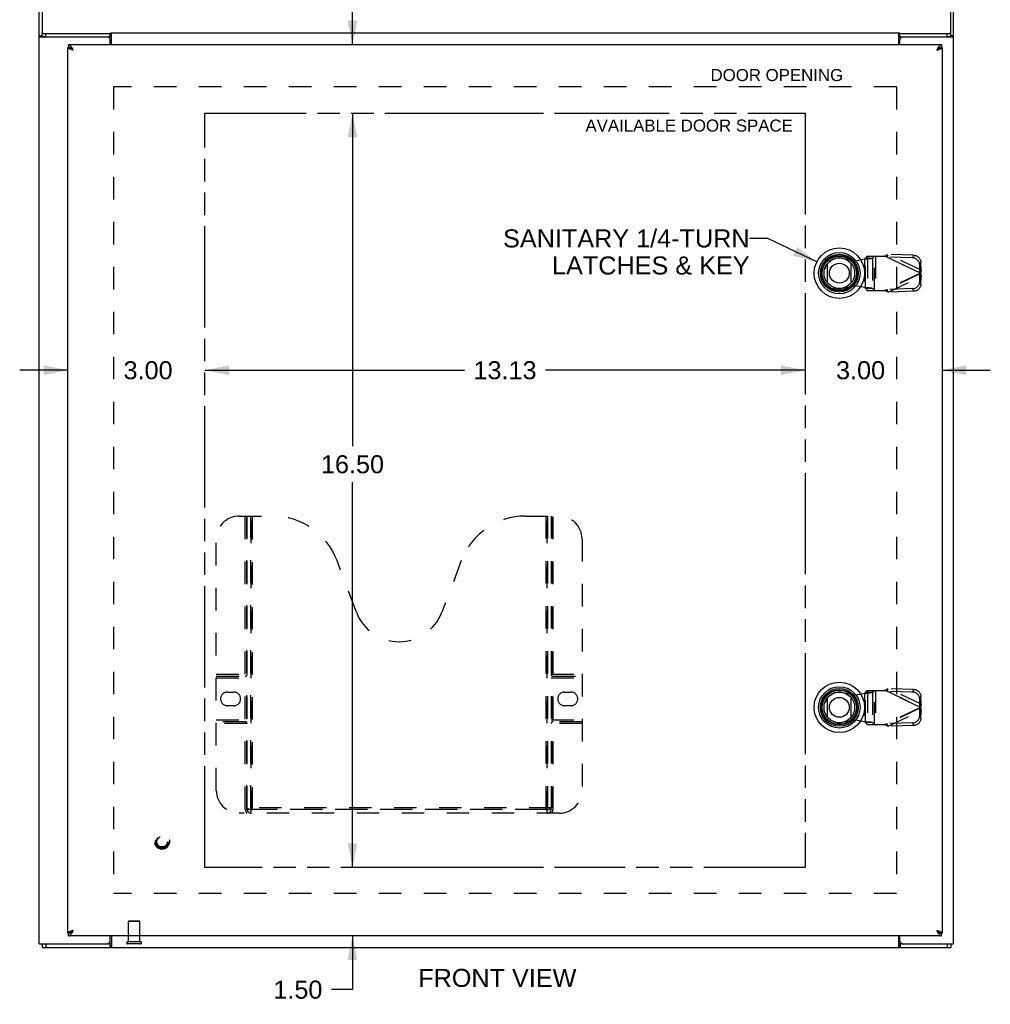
# Model space of a CAD drawing. Header units: inches. Extents: x 0 to 89.5, y 0 to 57.9.
# Tile 3 of 5: x 19.8 to 41.1, y 16.8 to 38.3. Entities that reach past the tile are written whole.
import ezdxf

# ---------------------------------------------------------------- set-up
doc = ezdxf.new("R2010")
doc.units = ezdxf.units.IN
doc.header["$LTSCALE"] = 4.921053
doc.header["$MEASUREMENT"] = 0
doc.linetypes.add('HIDDEN', pattern=[0.2, 0.1, -0.1])
doc.linetypes.add('PHANTOM', pattern=[0.8, 0.45, -0.05, 0.1, -0.05, 0.1, -0.05])
doc.layers.get('0').update_dxf_attribs({"linetype": 'CONTINUOUS'})
for name, color, linetype in [('02___PRT_ALL_AXES', 7, 'CONTINUOUS'), ('1-4_TURN_RH_OVER_16', 7, 'CONTINUOUS'), ('AVAILABLE_DOOR_SPACE', 7, 'CONTINUOUS'), ('DEFAULT_2', 8, 'HIDDEN'), ('DIMENSIONS', 7, 'CONTINUOUS')]:
    doc.layers.add(name, color=color, linetype=linetype)
doc.styles.get("Standard").update_dxf_attribs({"font": 'arial.ttf'})
doc.dimstyles.new('DIMSTYLE_1', dxfattribs={"dimtxt": 0.394737, "dimasz": 0.526316, "dimexe": 0.09, "dimexo": 0.07, "dimgap": 0.0375, "dimtad": 0, "dimtih": 1, "dimtoh": 1, "dimzin": 4, "dimdsep": 46, "dimtxsty": 'Standard', "dimblk": '_FILLED', "dimblk1": '_FILLED', "dimblk2": '_FILLED', "dimcen": 0.09, "dimazin": 1, "dimtfac": 1, "dimtofl": 0, "dimtmove": 0, "dimatfit": 3, "dimldrblk": '_FILLED', "dimfxl": 0, "dimtolj": 1, "dimtzin": 4, "dimarcsym": 0})
doc.dimstyles.get("Standard").update_dxf_attribs({"dimtxt": 0.447368, "dimasz": 0.526316, "dimexe": 0.09, "dimexo": 0.07, "dimgap": 0.09, "dimtad": 0, "dimtih": 1, "dimtoh": 1, "dimzin": 4, "dimdsep": 46, "dimtxsty": 'Standard', "dimblk": '_FILLED', "dimblk1": '_FILLED', "dimblk2": '_FILLED', "dimcen": 0.09, "dimazin": 1, "dimtp": 0.01, "dimtm": 0.01, "dimtfac": 1, "dimtofl": 0, "dimtmove": 0, "dimatfit": 3, "dimldrblk": '_FILLED', "dimfxl": 0, "dimtolj": 1, "dimtzin": 4, "dimarcsym": 0})

# ---------------------------------------------------------------- blocks, each defined once
blk = doc.blocks.new('_FILLED')
at = {"color": 0, "linetype": 'ByBlock'}
blk.add_solid([(0, 0), (-1, 0.2), (-1, -0.2)], dxfattribs=at)
blk = doc.blocks.new('*D16')
at = {"layer": 'DIMENSIONS', "color": 2, "linetype": 'Continuous'}
for p, q in [((27.108, 38.97), (26.706, 38.97)), ((27.108, 37.767), (27.108, 38.97)), ((27.108, 36.267), (27.108, 35.214))]:
    blk.add_line(p, q, dxfattribs=at)
at = {"layer": 'DIMENSIONS', "color": 2, "linetype": 'Continuous', "xscale": 0.5263157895, "yscale": 0.5263157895, "zscale": 0.5263157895}
for p, rotation in [((27.108, 37.767), 270), ((27.108, 36.267), 90)]:
    blk.add_blockref('_FILLED', p, dxfattribs=dict(at, rotation=rotation))
at = {"layer": 'DIMENSIONS', "color": 2, "linetype": 'Continuous', "insert": (26.509, 39.167), "char_height": 0.3947, "width": 1.07269, "attachment_point": 3, "line_spacing_factor": 0.9}
blk.add_mtext('1.50', dxfattribs=at)
blk = doc.blocks.new('*D17')
at = {"layer": 'DIMENSIONS', "color": 2, "linetype": 'Continuous'}
for p, q in [((27.108, 36.267), (27.108, 28.982)), ((27.108, 19.767), (27.108, 28.192))]:
    blk.add_line(p, q, dxfattribs=at)
at = {"layer": 'DIMENSIONS', "color": 2, "linetype": 'Continuous', "xscale": 0.5263157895, "yscale": 0.5263157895, "zscale": 0.5263157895}
for p, rotation in [((27.108, 36.267), 90), ((27.108, 19.767), 270)]:
    blk.add_blockref('_FILLED', p, dxfattribs=dict(at, rotation=rotation))
at = {"layer": 'DIMENSIONS', "color": 2, "linetype": 'Continuous', "insert": (27.108, 28.784), "char_height": 0.3947, "width": 1.37938, "attachment_point": 2, "line_spacing_factor": 0.9}
blk.add_mtext('16.50', dxfattribs=at)
blk = doc.blocks.new('*D18')
at = {"layer": 'DIMENSIONS', "color": 2, "linetype": 'Continuous'}
for p, q in [((27.108, 19.767), (27.108, 20.819)), ((27.108, 18.267), (27.108, 17.091)), ((27.108, 17.091), (26.648, 17.091))]:
    blk.add_line(p, q, dxfattribs=at)
at = {"layer": 'DIMENSIONS', "color": 2, "linetype": 'Continuous', "xscale": 0.5263157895, "yscale": 0.5263157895, "zscale": 0.5263157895}
for p, rotation in [((27.108, 19.767), 270), ((27.108, 18.267), 90)]:
    blk.add_blockref('_FILLED', p, dxfattribs=dict(at, rotation=rotation))
at = {"layer": 'DIMENSIONS', "color": 2, "linetype": 'Continuous', "insert": (26.45, 17.289), "char_height": 0.3947, "width": 1.07269, "attachment_point": 3, "line_spacing_factor": 0.9}
blk.add_mtext('1.50', dxfattribs=at)
blk = doc.blocks.new('*D19')
at = {"layer": 'DIMENSIONS', "color": 2, "linetype": 'Continuous'}
for p, q in [((23.882, 30.644), (29.557, 30.644)), ((37.007, 30.644), (31.331, 30.644))]:
    blk.add_line(p, q, dxfattribs=at)
at = {"layer": 'DIMENSIONS', "color": 2, "linetype": 'Continuous', "xscale": 0.5263157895, "yscale": 0.5263157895, "zscale": 0.5263157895, "rotation": 180}
blk.add_blockref('_FILLED', (23.882, 30.644), dxfattribs=at)
at = {"layer": 'DIMENSIONS', "color": 2, "linetype": 'Continuous', "xscale": 0.5263157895, "yscale": 0.5263157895, "zscale": 0.5263157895}
blk.add_blockref('_FILLED', (37.007, 30.644), dxfattribs=at)
at = {"layer": 'DIMENSIONS', "color": 2, "linetype": 'Continuous', "insert": (30.444, 30.841), "char_height": 0.3947, "width": 1.37938, "attachment_point": 2, "line_spacing_factor": 0.9}
blk.add_mtext('13.13', dxfattribs=at)
blk = doc.blocks.new('*D20')
at = {"layer": 'DIMENSIONS', "color": 2, "linetype": 'Continuous'}
for p, q in [((37.007, 30.644), (35.954, 30.644)), ((40.007, 30.644), (41.059, 30.644))]:
    blk.add_line(p, q, dxfattribs=at)
at = {"layer": 'DIMENSIONS', "color": 2, "linetype": 'Continuous', "xscale": 0.5263157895, "yscale": 0.5263157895, "zscale": 0.5263157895}
blk.add_blockref('_FILLED', (37.007, 30.644), dxfattribs=at)
at = {"layer": 'DIMENSIONS', "color": 2, "linetype": 'Continuous', "xscale": 0.5263157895, "yscale": 0.5263157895, "zscale": 0.5263157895, "rotation": 180}
blk.add_blockref('_FILLED', (40.007, 30.644), dxfattribs=at)
at = {"layer": 'DIMENSIONS', "color": 2, "linetype": 'Continuous', "insert": (38.222, 30.841), "char_height": 0.3947, "width": 1.07269, "attachment_point": 2, "line_spacing_factor": 0.9}
blk.add_mtext('3.00', dxfattribs=at)
blk = doc.blocks.new('*D21')
at = {"layer": 'DIMENSIONS', "color": 2, "linetype": 'Continuous'}
for p, q in [((20.882, 30.644), (19.829, 30.644)), ((23.882, 30.644), (24.934, 30.644))]:
    blk.add_line(p, q, dxfattribs=at)
at = {"layer": 'DIMENSIONS', "color": 2, "linetype": 'Continuous', "xscale": 0.5263157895, "yscale": 0.5263157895, "zscale": 0.5263157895}
blk.add_blockref('_FILLED', (20.882, 30.644), dxfattribs=at)
at = {"layer": 'DIMENSIONS', "color": 2, "linetype": 'Continuous', "xscale": 0.5263157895, "yscale": 0.5263157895, "zscale": 0.5263157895, "rotation": 180}
blk.add_blockref('_FILLED', (23.882, 30.644), dxfattribs=at)
at = {"layer": 'DIMENSIONS', "color": 2, "linetype": 'Continuous', "insert": (22.637, 30.841), "char_height": 0.3947, "width": 1.07269, "attachment_point": 2, "line_spacing_factor": 0.9}
blk.add_mtext('3.00', dxfattribs=at)

msp = doc.modelspace()

# ---------------------------------------------------------------- linework, layer by layer
at = {"color": 3, "linetype": 'Continuous'}
for p, q in [((20.257, 18.092), (20.257, 40.56)), ((20.32, 40.643), (20.32, 38.029)), ((40.194, 38.029), (40.194, 40.643)), ((40.257, 18.092), (40.257, 40.56)), ((20.284, 37.935), (21.747, 37.935)), ((20.4, 38.008), (21.806, 38.008)), ((21.806, 38.008), (21.818, 38.025)), ((21.818, 38.025), (39.07, 38.025)), ((21.834, 37.767), (21.834, 38.025)), ((39.055, 37.767), (39.055, 38.025)), ((39.082, 38.008), (39.07, 38.025)), ((39.082, 38.008), (40.114, 38.008)), ((39.142, 37.935), (40.229, 37.935)), ((20.882, 18.327), (20.882, 37.707)), ((20.895, 37.767), (39.994, 37.767)), ((21.807, 37.767), (21.807, 37.875)), ((39.082, 37.767), (39.082, 37.875)), ((40.007, 37.707), (40.007, 18.327)), ((39.887, 37.647), (39.901, 37.651)), ((21.002, 18.387), (20.987, 18.382)), ((39.994, 18.267), (20.895, 18.267)), ((21.807, 18.152), (21.807, 18.267)), ((21.834, 18.267), (21.834, 18.017)), ((39.055, 18.017), (39.055, 18.267)), ((39.082, 18.152), (39.082, 18.267)), ((20.257, 18.092), (21.747, 18.092)), ((20.32, 18.017), (40.194, 18.017)), ((39.063, 18.045), (39.066, 18.038)), ((39.142, 18.092), (40.257, 18.092))]:
    msp.add_line(p, q, dxfattribs=at)
at = {"color": 7, "linetype": 'Continuous'}
for p, q in [((20.257, 37.958), (20.32, 37.958)), ((20.32, 37.957), (20.32, 38.029)), ((20.4, 37.936), (20.4, 38.008)), ((20.4, 37.936), (21.806, 37.936)), ((20.402, 37.935), (20.402, 37.936)), ((21.806, 37.936), (21.806, 38.008)), ((39.082, 37.936), (39.082, 38.008)), ((39.082, 37.936), (40.114, 37.936)), ((40.112, 37.935), (40.112, 37.936)), ((40.114, 37.936), (40.114, 38.008)), ((40.194, 37.957), (40.194, 38.029)), ((40.257, 37.958), (40.194, 37.958)), ((20.882, 37.707), (20.895, 37.707)), ((20.895, 37.767), (20.895, 37.707)), ((39.994, 37.767), (39.994, 37.707)), ((40.007, 37.707), (39.994, 37.707)), ((20.948, 37.689), (20.944, 37.692)), ((39.948, 37.694), (39.944, 37.692)), ((37.501, 32.551), (37.501, 32.982)), ((38.012, 32.982), (38.012, 32.551)), ((37.501, 23.051), (37.501, 23.482)), ((38.012, 23.482), (38.012, 23.051)), ((20.882, 18.327), (20.895, 18.327)), ((20.895, 18.267), (20.895, 18.327)), ((20.94, 18.339), (20.944, 18.342)), ((39.94, 18.344), (39.944, 18.342)), ((40.007, 18.327), (39.994, 18.327)), ((39.994, 18.267), (39.994, 18.327)), ((20.32, 18.092), (20.32, 18.017)), ((20.4, 18.092), (20.4, 18.017)), ((21.803, 18.092), (21.747, 18.092)), ((21.803, 18.092), (21.803, 18.017)), ((39.142, 18.092), (39.085, 18.092)), ((39.085, 18.092), (39.085, 18.017)), ((40.114, 18.092), (40.114, 18.017)), ((40.194, 18.092), (40.194, 18.017))]:
    msp.add_line(p, q, dxfattribs=at)
at = {"color": 3, "linetype": 'Continuous'}
for points in [[(20.257, 37.958), (20.257, 37.955), (20.258, 37.953), (20.259, 37.95), (20.261, 37.948), (20.264, 37.946), (20.267, 37.943), (20.27, 37.941), (20.274, 37.939), (20.279, 37.937), (20.284, 37.935)], [(20.32, 38.029), (20.32, 38.028), (20.32, 38.026), (20.321, 38.025), (20.322, 38.024), (20.324, 38.022), (20.326, 38.021), (20.328, 38.02), (20.33, 38.019), (20.333, 38.018), (20.336, 38.016), (20.339, 38.015), (20.343, 38.014), (20.347, 38.014), (20.351, 38.013), (20.355, 38.012), (20.36, 38.011), (20.364, 38.01), (20.369, 38.01), (20.374, 38.009), (20.379, 38.009), (20.384, 38.009), (20.389, 38.009), (20.394, 38.008), (20.4, 38.008)], [(21.825, 37.988), (21.822, 37.992), (21.821, 37.994), (21.82, 37.996), (21.819, 37.998), (21.818, 38), (21.816, 38.001), (21.815, 38.003), (21.813, 38.004), (21.812, 38.006), (21.811, 38.007), (21.81, 38.007), (21.808, 38.008), (21.807, 38.008), (21.806, 38.008)], [(21.834, 37.976), (21.832, 37.977), (21.831, 37.978), (21.83, 37.98), (21.829, 37.982), (21.827, 37.984), (21.826, 37.986), (21.825, 37.988)], [(39.055, 37.976), (39.056, 37.977), (39.057, 37.978), (39.058, 37.98), (39.059, 37.982), (39.061, 37.984), (39.062, 37.986), (39.063, 37.988), (39.066, 37.992)], [(39.066, 37.992), (39.067, 37.994), (39.068, 37.996), (39.069, 37.998), (39.071, 38), (39.072, 38.001), (39.073, 38.003), (39.075, 38.004), (39.076, 38.006), (39.077, 38.007), (39.079, 38.007), (39.08, 38.008), (39.081, 38.008), (39.082, 38.008)], [(40.114, 38.008), (40.119, 38.008), (40.124, 38.009), (40.129, 38.009), (40.134, 38.009), (40.139, 38.009), (40.144, 38.01), (40.149, 38.01), (40.154, 38.011), (40.158, 38.012), (40.162, 38.013), (40.166, 38.014), (40.17, 38.014), (40.174, 38.015), (40.177, 38.016), (40.18, 38.018), (40.183, 38.019), (40.185, 38.02), (40.187, 38.021), (40.189, 38.022), (40.191, 38.024), (40.192, 38.025), (40.193, 38.026), (40.193, 38.028), (40.194, 38.029)], [(40.229, 37.935), (40.234, 37.937), (40.239, 37.939), (40.243, 37.941), (40.246, 37.943), (40.249, 37.946), (40.252, 37.948), (40.254, 37.95), (40.255, 37.953), (40.256, 37.955), (40.257, 37.958)], [(20.946, 37.665), (20.939, 37.667), (20.933, 37.67), (20.928, 37.672), (20.922, 37.674), (20.917, 37.677), (20.912, 37.679), (20.907, 37.681), (20.903, 37.684), (20.899, 37.686), (20.895, 37.688), (20.892, 37.69), (20.889, 37.693), (20.887, 37.695), (20.885, 37.697), (20.883, 37.7), (20.882, 37.702), (20.882, 37.704), (20.882, 37.707)], [(20.969, 37.702), (20.964, 37.709), (20.96, 37.715), (20.956, 37.721), (20.952, 37.726), (20.948, 37.731), (20.944, 37.736), (20.94, 37.741), (20.936, 37.745), (20.932, 37.749), (20.927, 37.753), (20.923, 37.756), (20.919, 37.759), (20.915, 37.761), (20.911, 37.763), (20.907, 37.765), (20.903, 37.766), (20.899, 37.766), (20.895, 37.767)], [(21.002, 37.647), (20.997, 37.654), (20.993, 37.661), (20.989, 37.668), (20.985, 37.675), (20.981, 37.682), (20.977, 37.689), (20.973, 37.696), (20.969, 37.702)], [(39.924, 37.709), (39.919, 37.702), (39.915, 37.696), (39.911, 37.689), (39.907, 37.682), (39.903, 37.675), (39.899, 37.668), (39.895, 37.661), (39.891, 37.654), (39.887, 37.647)], [(39.994, 37.767), (39.989, 37.766), (39.985, 37.766), (39.981, 37.765), (39.977, 37.763), (39.973, 37.761), (39.969, 37.759), (39.965, 37.756), (39.961, 37.753), (39.956, 37.749), (39.952, 37.745), (39.948, 37.741), (39.944, 37.736), (39.94, 37.732), (39.936, 37.726), (39.932, 37.721), (39.928, 37.715), (39.924, 37.709)], [(39.942, 37.665), (39.949, 37.667), (39.955, 37.67), (39.961, 37.672), (39.966, 37.674), (39.971, 37.677), (39.976, 37.679), (39.981, 37.681), (39.985, 37.684), (39.989, 37.686), (39.993, 37.688), (39.996, 37.69), (39.999, 37.693), (40.001, 37.695), (40.003, 37.697), (40.005, 37.7), (40.006, 37.702), (40.006, 37.704), (40.007, 37.707)], [(21.002, 37.647), (20.987, 37.651), (20.98, 37.654), (20.973, 37.656), (20.966, 37.658), (20.959, 37.66), (20.952, 37.663), (20.946, 37.665)], [(39.901, 37.651), (39.908, 37.654), (39.915, 37.656), (39.922, 37.658), (39.929, 37.66), (39.936, 37.663), (39.942, 37.665)], [(20.946, 18.368), (20.939, 18.366), (20.933, 18.364), (20.928, 18.361), (20.922, 18.359), (20.917, 18.357), (20.912, 18.354), (20.907, 18.352), (20.903, 18.35), (20.899, 18.347), (20.895, 18.345), (20.892, 18.343), (20.889, 18.34), (20.887, 18.338), (20.885, 18.336), (20.883, 18.334), (20.882, 18.331), (20.882, 18.329), (20.882, 18.327)], [(20.895, 18.267), (20.899, 18.267), (20.903, 18.268), (20.907, 18.269), (20.911, 18.27), (20.915, 18.272), (20.919, 18.274), (20.923, 18.277), (20.927, 18.28), (20.932, 18.284), (20.936, 18.288), (20.94, 18.292), (20.944, 18.297), (20.948, 18.302), (20.952, 18.307), (20.956, 18.313), (20.96, 18.318), (20.964, 18.325)], [(20.987, 18.382), (20.98, 18.38), (20.973, 18.377), (20.966, 18.375), (20.959, 18.373), (20.952, 18.37), (20.946, 18.368)], [(20.964, 18.325), (20.969, 18.331), (20.973, 18.337), (20.977, 18.344), (20.981, 18.351), (20.985, 18.358), (20.989, 18.365), (20.993, 18.372), (20.997, 18.379), (21.002, 18.387)], [(39.887, 18.387), (39.901, 18.382), (39.908, 18.38), (39.915, 18.377), (39.922, 18.375), (39.929, 18.373), (39.936, 18.37), (39.942, 18.368)], [(39.887, 18.387), (39.891, 18.379), (39.895, 18.372), (39.899, 18.365), (39.903, 18.358), (39.907, 18.351), (39.911, 18.344), (39.915, 18.337), (39.919, 18.331)], [(39.919, 18.331), (39.924, 18.325), (39.928, 18.318), (39.932, 18.313), (39.936, 18.307), (39.94, 18.302), (39.944, 18.297), (39.948, 18.292), (39.952, 18.288), (39.956, 18.284), (39.961, 18.28), (39.965, 18.277), (39.969, 18.274), (39.973, 18.272), (39.977, 18.27), (39.981, 18.269), (39.985, 18.268), (39.989, 18.267), (39.994, 18.267)], [(39.942, 18.368), (39.949, 18.366), (39.955, 18.364), (39.961, 18.361), (39.966, 18.359), (39.971, 18.357), (39.976, 18.354), (39.981, 18.352), (39.985, 18.35), (39.989, 18.347), (39.993, 18.345), (39.996, 18.343), (39.999, 18.34), (40.001, 18.338), (40.003, 18.336), (40.005, 18.334), (40.006, 18.331), (40.006, 18.329), (40.007, 18.327)], [(21.822, 18.038), (21.821, 18.035), (21.82, 18.033), (21.819, 18.031), (21.818, 18.029), (21.817, 18.027), (21.816, 18.025), (21.815, 18.024), (21.814, 18.022), (21.812, 18.021), (21.811, 18.02), (21.81, 18.019), (21.809, 18.018), (21.808, 18.018), (21.807, 18.017), (21.806, 18.017), (21.805, 18.017), (21.803, 18.017)], [(21.834, 18.06), (21.832, 18.059), (21.831, 18.057), (21.83, 18.056), (21.829, 18.054), (21.828, 18.052), (21.827, 18.05), (21.826, 18.047), (21.825, 18.045), (21.822, 18.038)], [(39.055, 18.06), (39.056, 18.059), (39.057, 18.057), (39.058, 18.056), (39.059, 18.054), (39.06, 18.052), (39.061, 18.05), (39.062, 18.047), (39.063, 18.045)], [(39.066, 18.038), (39.067, 18.035), (39.068, 18.033), (39.069, 18.031), (39.07, 18.029), (39.071, 18.027), (39.072, 18.025), (39.073, 18.024), (39.074, 18.022), (39.076, 18.021), (39.077, 18.02), (39.078, 18.019), (39.079, 18.018), (39.08, 18.018), (39.081, 18.017), (39.082, 18.017), (39.083, 18.017), (39.085, 18.017)]]:
    msp.add_lwpolyline(points, dxfattribs=at)
at = {"color": 7, "linetype": 'Continuous'}
for points in [[(20.333, 37.945), (20.33, 37.946), (20.328, 37.947), (20.326, 37.949), (20.324, 37.95), (20.322, 37.951), (20.321, 37.953), (20.32, 37.954), (20.32, 37.955), (20.32, 37.957)], [(20.339, 37.943), (20.336, 37.944), (20.333, 37.945)], [(20.336, 37.944), (20.336, 37.943), (20.338, 37.941), (20.34, 37.939), (20.342, 37.937), (20.345, 37.935)], [(20.347, 37.941), (20.343, 37.942), (20.339, 37.943)], [(20.4, 37.936), (20.394, 37.936), (20.389, 37.936), (20.384, 37.936), (20.379, 37.937), (20.374, 37.937), (20.369, 37.937), (20.364, 37.938), (20.36, 37.939), (20.355, 37.939), (20.351, 37.94), (20.347, 37.941)], [(21.834, 37.929), (21.833, 37.929), (21.832, 37.929), (21.831, 37.928), (21.829, 37.928), (21.828, 37.928), (21.827, 37.928), (21.826, 37.929), (21.824, 37.929), (21.823, 37.93), (21.822, 37.93), (21.821, 37.931), (21.82, 37.931), (21.819, 37.932), (21.817, 37.933), (21.816, 37.934), (21.815, 37.934), (21.814, 37.935), (21.813, 37.935), (21.812, 37.936), (21.811, 37.936), (21.809, 37.936), (21.808, 37.936), (21.807, 37.936), (21.806, 37.936)], [(39.055, 37.929), (39.055, 37.929), (39.056, 37.929), (39.057, 37.928), (39.059, 37.928), (39.06, 37.928), (39.061, 37.928), (39.062, 37.929), (39.064, 37.929), (39.065, 37.93), (39.066, 37.93), (39.067, 37.931), (39.068, 37.931), (39.069, 37.932), (39.071, 37.933), (39.072, 37.934), (39.073, 37.934), (39.074, 37.935), (39.075, 37.935), (39.076, 37.936), (39.077, 37.936), (39.079, 37.936), (39.08, 37.936), (39.081, 37.936), (39.082, 37.936)], [(40.166, 37.941), (40.162, 37.94), (40.158, 37.939), (40.154, 37.939), (40.149, 37.938), (40.144, 37.937), (40.139, 37.937), (40.134, 37.937), (40.129, 37.936), (40.124, 37.936), (40.119, 37.936), (40.114, 37.936)], [(40.177, 37.944), (40.174, 37.943), (40.17, 37.942), (40.166, 37.941)], [(40.168, 37.935), (40.171, 37.937), (40.173, 37.939), (40.175, 37.941), (40.177, 37.943), (40.177, 37.944)], [(40.183, 37.946), (40.18, 37.945), (40.177, 37.944)], [(40.194, 37.957), (40.193, 37.955), (40.193, 37.954), (40.192, 37.953), (40.191, 37.951), (40.189, 37.95), (40.187, 37.949), (40.185, 37.947), (40.183, 37.946)], [(20.944, 37.692), (20.94, 37.694), (20.936, 37.696), (20.932, 37.698), (20.927, 37.7), (20.923, 37.701), (20.919, 37.703), (20.915, 37.704), (20.911, 37.705), (20.907, 37.706), (20.903, 37.706), (20.899, 37.707), (20.895, 37.707)], [(39.994, 37.707), (39.989, 37.707), (39.985, 37.706), (39.981, 37.706), (39.977, 37.705), (39.973, 37.704), (39.969, 37.703), (39.965, 37.701), (39.961, 37.7), (39.956, 37.698), (39.952, 37.696), (39.948, 37.694)], [(21.002, 37.647), (20.997, 37.65), (20.993, 37.654), (20.989, 37.657), (20.985, 37.661), (20.981, 37.664), (20.977, 37.668), (20.973, 37.671), (20.969, 37.675), (20.964, 37.678), (20.96, 37.681), (20.956, 37.684), (20.952, 37.686), (20.948, 37.689)], [(21.002, 37.647), (20.997, 37.649), (20.993, 37.652), (20.989, 37.655), (20.985, 37.658), (20.981, 37.66), (20.977, 37.663), (20.973, 37.666), (20.969, 37.668), (20.966, 37.671), (20.962, 37.674), (20.959, 37.677), (20.956, 37.679), (20.953, 37.682), (20.951, 37.685), (20.949, 37.688), (20.948, 37.689)], [(39.944, 37.692), (39.94, 37.689), (39.936, 37.686), (39.932, 37.684), (39.928, 37.681), (39.924, 37.678), (39.919, 37.675), (39.915, 37.671), (39.911, 37.668), (39.907, 37.664), (39.903, 37.661), (39.899, 37.657), (39.895, 37.654), (39.891, 37.65), (39.887, 37.647)], [(39.887, 37.647), (39.891, 37.649), (39.895, 37.652), (39.899, 37.655), (39.903, 37.658), (39.907, 37.66), (39.911, 37.663), (39.915, 37.666), (39.919, 37.668), (39.922, 37.671), (39.926, 37.674), (39.929, 37.677), (39.932, 37.679), (39.935, 37.682), (39.937, 37.685), (39.939, 37.688), (39.94, 37.689)], [(20.895, 18.327), (20.899, 18.327), (20.903, 18.327), (20.907, 18.328), (20.911, 18.328), (20.915, 18.329), (20.919, 18.331), (20.923, 18.332), (20.927, 18.334), (20.932, 18.335), (20.936, 18.337), (20.94, 18.339)], [(20.944, 18.342), (20.948, 18.344), (20.952, 18.347), (20.956, 18.35), (20.96, 18.353), (20.964, 18.356), (20.969, 18.359), (20.973, 18.362), (20.977, 18.365), (20.981, 18.369), (20.985, 18.372), (20.989, 18.376), (20.993, 18.379), (20.997, 18.383), (21.002, 18.387)], [(21.002, 18.387), (20.997, 18.384), (20.993, 18.381), (20.989, 18.378), (20.985, 18.376), (20.981, 18.373), (20.977, 18.37), (20.973, 18.368), (20.969, 18.365), (20.966, 18.362), (20.962, 18.359), (20.959, 18.357), (20.956, 18.354), (20.953, 18.351), (20.951, 18.348), (20.949, 18.346), (20.948, 18.344)], [(39.887, 18.387), (39.891, 18.384), (39.895, 18.381), (39.899, 18.378), (39.903, 18.376), (39.907, 18.373), (39.911, 18.37), (39.915, 18.368), (39.919, 18.365), (39.922, 18.362), (39.926, 18.359), (39.929, 18.357), (39.932, 18.354), (39.935, 18.351), (39.937, 18.348), (39.939, 18.346), (39.94, 18.344)], [(39.887, 18.387), (39.891, 18.383), (39.895, 18.379), (39.899, 18.376), (39.903, 18.372), (39.907, 18.369), (39.911, 18.365), (39.915, 18.362), (39.919, 18.359), (39.924, 18.356), (39.928, 18.353), (39.932, 18.35), (39.936, 18.347), (39.94, 18.344)], [(39.944, 18.342), (39.948, 18.339), (39.952, 18.337), (39.956, 18.335), (39.961, 18.334), (39.965, 18.332), (39.969, 18.331), (39.973, 18.329), (39.977, 18.328), (39.981, 18.328), (39.985, 18.327), (39.989, 18.327), (39.994, 18.327)], [(21.816, 18.102), (21.814, 18.1), (21.813, 18.098), (21.812, 18.097), (21.811, 18.096), (21.81, 18.095), (21.809, 18.094), (21.808, 18.093), (21.807, 18.093), (21.806, 18.092), (21.805, 18.092), (21.804, 18.092), (21.803, 18.092)], [(21.834, 18.112), (21.832, 18.113), (21.831, 18.113), (21.83, 18.113), (21.829, 18.113), (21.828, 18.112), (21.827, 18.112), (21.826, 18.112), (21.825, 18.111), (21.824, 18.111), (21.823, 18.11), (21.822, 18.109), (21.821, 18.108), (21.82, 18.107), (21.819, 18.106), (21.818, 18.105), (21.817, 18.103), (21.816, 18.102)], [(39.055, 18.112), (39.056, 18.113), (39.057, 18.113), (39.058, 18.113), (39.059, 18.113), (39.06, 18.112), (39.061, 18.112), (39.062, 18.112), (39.063, 18.111), (39.064, 18.111), (39.065, 18.11), (39.066, 18.109), (39.067, 18.108), (39.068, 18.107), (39.069, 18.106), (39.07, 18.105), (39.071, 18.103), (39.072, 18.102), (39.074, 18.1)], [(39.074, 18.1), (39.075, 18.098), (39.076, 18.097), (39.077, 18.096), (39.078, 18.095), (39.079, 18.094), (39.08, 18.093), (39.081, 18.093), (39.082, 18.092), (39.083, 18.092), (39.084, 18.092), (39.085, 18.092)]]:
    msp.add_lwpolyline(points, dxfattribs=at)
for centre, radius in [((37.757, 32.767), 0.551), ((37.757, 32.767), 0.453), ((37.757, 32.767), 0.413), ((37.757, 32.767), 0.384), ((37.757, 32.767), 0.374), ((37.757, 32.767), 0.335), ((37.757, 32.767), 0.217), ((37.757, 23.267), 0.551), ((37.757, 23.267), 0.453), ((37.757, 23.267), 0.413), ((37.757, 23.267), 0.384), ((37.757, 23.267), 0.374), ((37.757, 23.267), 0.335), ((37.757, 23.267), 0.217)]:
    msp.add_circle(centre, radius, dxfattribs=at)
at = {"color": 3, "linetype": 'Continuous'}
for centre, start, end in [((21.747, 37.875), 0, 90), ((39.142, 37.875), 90, 180), ((21.747, 18.152), 270, 360), ((39.142, 18.152), 180, 270)]:
    msp.add_arc(centre, 0.06, start, end, dxfattribs=at)
at = {"layer": '02___PRT_ALL_AXES', "color": 8, "linetype": 'HIDDEN'}
for p, q in [((22.208, 18.135), (22.208, 18.582)), ((22.456, 18.135), (22.456, 18.582)), ((22.456, 18.135), (22.208, 18.135))]:
    msp.add_line(p, q, dxfattribs=at)
msp.add_circle((22.942, 20.327), 0.124, dxfattribs=at)
at = {"layer": 'AVAILABLE_DOOR_SPACE', "color": 40, "linetype": 'PHANTOM'}
for p, q in [((23.882, 19.767), (23.882, 36.267)), ((23.882, 36.267), (29.069, 36.267)), ((29.069, 36.267), (29.069, 36.266)), ((29.069, 36.266), (31.819, 36.266)), ((31.819, 36.266), (31.819, 36.267)), ((31.819, 36.267), (37.007, 36.267)), ((37.007, 36.267), (37.007, 19.767)), ((29.069, 19.767), (23.882, 19.767)), ((29.069, 19.768), (31.819, 19.768)), ((29.069, 19.767), (29.069, 19.768)), ((31.819, 19.767), (31.819, 19.768)), ((37.007, 19.767), (31.819, 19.767))]:
    msp.add_line(p, q, dxfattribs=at)
at = {"layer": 'DEFAULT_2', "color": 8, "linetype": 'HIDDEN'}
for p, q in [((21.882, 36.842), (21.882, 19.192)), ((39.005, 36.842), (21.884, 36.842)), ((39.007, 36.842), (39.007, 19.192)), ((38.801, 33.12), (38.828, 33.177)), ((39.382, 33.159), (38.828, 33.177)), ((39.548, 32.834), (38.828, 33.177)), ((37.818, 33.094), (38.113, 33.04)), ((38.113, 33.04), (38.31, 33.078)), ((38.31, 33.078), (38.31, 32.451)), ((38.368, 33.139), (38.329, 33.097)), ((38.329, 33.097), (38.484, 33.097)), ((38.329, 32.433), (38.329, 33.097)), ((38.368, 33.139), (38.743, 33.139)), ((38.372, 33.139), (38.372, 32.391)), ((38.484, 33.097), (38.523, 33.139)), ((38.484, 33.097), (38.484, 32.433)), ((38.527, 32.391), (38.527, 33.139)), ((38.546, 33.139), (38.546, 32.391)), ((39.53, 32.765), (38.743, 33.139)), ((39.355, 33.102), (38.801, 33.12)), ((38.801, 33.12), (39.521, 32.778)), ((39.382, 33.159), (39.355, 33.102)), ((39.515, 32.95), (39.542, 33.007)), ((39.548, 32.834), (39.542, 33.007)), ((39.53, 32.765), (38.743, 32.391)), ((39.521, 32.752), (38.801, 32.409)), ((39.521, 32.778), (39.515, 32.95)), ((39.515, 32.579), (39.521, 32.752)), ((39.548, 32.834), (39.521, 32.778)), ((39.521, 32.752), (39.548, 32.695)), ((39.53, 32.765), (39.527, 32.769)), ((38.828, 32.353), (39.548, 32.695)), ((39.542, 32.523), (39.515, 32.579)), ((39.542, 32.523), (39.548, 32.695)), ((38.113, 32.489), (37.818, 32.435)), ((38.31, 32.451), (38.113, 32.489)), ((38.484, 32.433), (38.329, 32.433)), ((38.329, 32.433), (38.368, 32.391)), ((38.368, 32.391), (38.743, 32.391)), ((38.523, 32.391), (38.484, 32.433)), ((38.743, 32.391), (38.762, 32.397)), ((39.355, 32.428), (38.801, 32.409)), ((38.828, 32.353), (38.801, 32.409)), ((39.382, 32.371), (38.828, 32.353)), ((39.355, 32.428), (39.382, 32.371)), ((24.629, 27.452), (25.365, 27.452)), ((24.764, 21.042), (24.764, 27.452)), ((24.794, 21.072), (24.794, 27.452)), ((24.804, 21.042), (24.804, 27.452)), ((24.884, 21.072), (24.884, 27.452)), ((24.894, 20.952), (24.894, 27.452)), ((24.924, 21.032), (24.924, 27.452)), ((30.893, 27.452), (31.629, 27.452)), ((31.334, 27.452), (31.334, 21.032)), ((31.364, 20.952), (31.364, 27.452)), ((31.374, 27.452), (31.374, 21.072)), ((31.454, 27.452), (31.454, 21.042)), ((31.464, 27.452), (31.464, 21.072)), ((31.494, 21.042), (31.494, 27.452)), ((24.129, 21.452), (24.129, 26.952)), ((32.129, 26.952), (32.129, 21.452)), ((27.193, 25.351), (26.77, 26.478)), ((29.488, 26.478), (29.065, 25.351)), ((24.129, 23.992), (24.804, 23.992)), ((24.129, 23.952), (24.764, 23.952)), ((31.454, 23.992), (32.129, 23.992)), ((31.494, 23.952), (32.129, 23.952)), ((24.129, 23.912), (24.804, 23.912)), ((31.454, 23.912), (32.129, 23.912)), ((24.373, 23.602), (24.51, 23.602)), ((31.748, 23.602), (31.885, 23.602)), ((37.818, 23.594), (38.113, 23.54)), ((38.113, 23.54), (38.31, 23.578)), ((38.31, 23.578), (38.31, 22.951)), ((38.368, 23.639), (38.329, 23.597)), ((38.329, 23.597), (38.484, 23.597)), ((38.329, 22.933), (38.329, 23.597)), ((38.368, 23.639), (38.743, 23.639)), ((38.372, 23.639), (38.372, 22.891)), ((38.484, 23.597), (38.523, 23.639)), ((38.484, 23.597), (38.484, 22.933)), ((38.527, 22.891), (38.527, 23.639)), ((38.546, 23.639), (38.546, 22.891)), ((39.53, 23.265), (38.743, 23.639)), ((38.801, 23.62), (38.828, 23.677)), ((39.355, 23.602), (38.801, 23.62)), ((38.801, 23.62), (39.521, 23.278)), ((39.382, 23.659), (38.828, 23.677)), ((39.548, 23.334), (38.828, 23.677)), ((39.382, 23.659), (39.355, 23.602)), ((39.515, 23.45), (39.542, 23.507)), ((39.548, 23.334), (39.542, 23.507)), ((24.51, 23.302), (24.373, 23.302)), ((31.885, 23.302), (31.748, 23.302)), ((39.521, 23.278), (39.515, 23.45)), ((39.548, 23.334), (39.521, 23.278)), ((39.53, 23.265), (39.527, 23.269)), ((39.53, 23.265), (38.743, 22.891)), ((39.521, 23.252), (38.801, 22.909)), ((38.828, 22.853), (39.548, 23.195)), ((39.515, 23.079), (39.521, 23.252)), ((39.542, 23.023), (39.515, 23.079)), ((39.521, 23.252), (39.548, 23.195)), ((39.542, 23.023), (39.548, 23.195)), ((24.129, 22.992), (24.804, 22.992)), ((24.764, 22.952), (24.129, 22.952)), ((24.804, 22.912), (24.129, 22.912)), ((31.454, 22.992), (32.129, 22.992)), ((32.129, 22.912), (31.454, 22.912)), ((32.129, 22.952), (31.494, 22.952)), ((38.113, 22.989), (37.818, 22.935)), ((38.31, 22.951), (38.113, 22.989)), ((38.484, 22.933), (38.329, 22.933)), ((38.329, 22.933), (38.368, 22.891)), ((38.368, 22.891), (38.743, 22.891)), ((38.523, 22.891), (38.484, 22.933)), ((38.743, 22.891), (38.762, 22.897)), ((39.355, 22.928), (38.801, 22.909)), ((38.828, 22.853), (38.801, 22.909)), ((39.382, 22.871), (38.828, 22.853)), ((39.355, 22.928), (39.382, 22.871)), ((31.629, 20.952), (24.629, 20.952)), ((24.764, 21.042), (31.494, 21.042)), ((31.464, 21.072), (24.794, 21.072)), ((31.37, 21.032), (24.888, 21.032)), ((39.005, 19.192), (21.884, 19.192)), ((22.456, 18.582), (22.208, 18.582)), ((22.446, 18.592), (22.218, 18.592)), ((22.474, 18.135), (22.19, 18.135)), ((22.474, 18.092), (22.19, 18.092))]:
    msp.add_line(p, q, dxfattribs=at)
for points in [[(38.743, 33.139), (38.757, 33.145), (38.771, 33.152), (38.785, 33.158), (38.8, 33.165), (38.814, 33.171), (38.828, 33.177)], [(38.31, 33.078), (38.327, 33.079), (38.345, 33.081), (38.362, 33.082), (38.378, 33.083), (38.394, 33.085), (38.409, 33.086), (38.423, 33.087), (38.436, 33.089), (38.448, 33.09), (38.458, 33.091), (38.467, 33.093), (38.474, 33.094), (38.48, 33.095), (38.484, 33.097)], [(38.329, 33.097), (38.328, 33.094), (38.327, 33.092), (38.325, 33.09), (38.322, 33.087), (38.319, 33.085), (38.316, 33.083), (38.313, 33.08), (38.31, 33.078)], [(38.801, 33.12), (38.791, 33.123), (38.781, 33.126), (38.772, 33.129), (38.762, 33.132), (38.743, 33.139)], [(39.515, 32.95), (39.514, 32.964), (39.511, 32.979), (39.507, 32.993), (39.502, 33.007), (39.495, 33.02), (39.486, 33.032), (39.477, 33.044), (39.466, 33.055), (39.455, 33.065), (39.442, 33.074), (39.429, 33.082), (39.415, 33.089), (39.4, 33.094), (39.386, 33.098), (39.37, 33.101), (39.355, 33.102)], [(39.382, 33.159), (39.397, 33.157), (39.412, 33.155), (39.427, 33.151), (39.442, 33.145), (39.456, 33.139), (39.469, 33.131), (39.482, 33.122), (39.493, 33.112), (39.504, 33.101), (39.513, 33.089), (39.521, 33.077), (39.528, 33.063), (39.534, 33.05), (39.538, 33.035), (39.541, 33.021), (39.542, 33.007)], [(39.527, 32.769), (39.526, 32.771), (39.524, 32.773), (39.523, 32.775), (39.521, 32.778)], [(39.521, 32.752), (39.523, 32.754), (39.524, 32.756), (39.526, 32.758), (39.527, 32.76), (39.53, 32.765)], [(39.548, 32.834), (39.545, 32.823), (39.542, 32.812), (39.539, 32.8), (39.536, 32.788), (39.533, 32.777), (39.53, 32.765)], [(39.53, 32.765), (39.533, 32.753), (39.536, 32.741), (39.539, 32.729), (39.542, 32.718), (39.545, 32.706), (39.548, 32.695)], [(39.355, 32.428), (39.37, 32.429), (39.386, 32.431), (39.4, 32.435), (39.415, 32.441), (39.429, 32.447), (39.442, 32.455), (39.455, 32.464), (39.466, 32.474), (39.477, 32.485), (39.486, 32.497), (39.495, 32.51), (39.502, 32.523), (39.507, 32.537), (39.511, 32.551), (39.514, 32.565), (39.515, 32.579)], [(38.484, 32.433), (38.48, 32.434), (38.474, 32.435), (38.467, 32.437), (38.458, 32.438), (38.448, 32.439), (38.436, 32.441), (38.423, 32.442), (38.409, 32.443), (38.394, 32.445), (38.378, 32.446), (38.362, 32.447), (38.345, 32.449), (38.327, 32.45), (38.31, 32.451)], [(38.329, 32.433), (38.328, 32.435), (38.327, 32.437), (38.325, 32.44), (38.322, 32.442), (38.319, 32.444), (38.316, 32.447), (38.313, 32.449), (38.31, 32.451)], [(38.828, 32.353), (38.814, 32.359), (38.8, 32.365), (38.785, 32.371), (38.771, 32.377), (38.757, 32.384), (38.743, 32.391)], [(38.762, 32.397), (38.772, 32.4), (38.781, 32.403), (38.791, 32.406), (38.801, 32.409)], [(39.542, 32.523), (39.541, 32.508), (39.538, 32.494), (39.534, 32.48), (39.528, 32.466), (39.521, 32.453), (39.513, 32.44), (39.504, 32.428), (39.493, 32.417), (39.482, 32.407), (39.469, 32.398), (39.456, 32.391), (39.442, 32.384), (39.427, 32.379), (39.412, 32.375), (39.397, 32.372), (39.382, 32.371)], [(38.31, 23.578), (38.327, 23.579), (38.345, 23.581), (38.362, 23.582), (38.378, 23.583), (38.394, 23.585), (38.409, 23.586), (38.423, 23.587), (38.436, 23.589), (38.448, 23.59), (38.458, 23.591), (38.467, 23.593), (38.474, 23.594), (38.48, 23.595), (38.484, 23.597)], [(38.329, 23.597), (38.328, 23.594), (38.327, 23.592), (38.325, 23.59), (38.322, 23.587), (38.319, 23.585), (38.316, 23.583), (38.313, 23.58), (38.31, 23.578)], [(38.743, 23.639), (38.757, 23.645), (38.771, 23.652), (38.785, 23.658), (38.8, 23.665), (38.814, 23.671), (38.828, 23.677)], [(38.801, 23.62), (38.791, 23.623), (38.781, 23.626), (38.772, 23.629), (38.762, 23.632), (38.743, 23.639)], [(39.515, 23.45), (39.514, 23.464), (39.511, 23.479), (39.507, 23.493), (39.502, 23.507), (39.495, 23.52), (39.486, 23.532), (39.477, 23.544), (39.466, 23.555), (39.455, 23.565), (39.442, 23.574), (39.429, 23.582), (39.415, 23.589), (39.4, 23.594), (39.386, 23.598), (39.37, 23.601), (39.355, 23.602)], [(39.382, 23.659), (39.397, 23.657), (39.412, 23.655), (39.427, 23.651), (39.442, 23.645), (39.456, 23.639), (39.469, 23.631), (39.482, 23.622), (39.493, 23.612), (39.504, 23.601), (39.513, 23.589), (39.521, 23.577), (39.528, 23.563), (39.534, 23.55), (39.538, 23.535), (39.541, 23.521), (39.542, 23.507)], [(39.527, 23.269), (39.526, 23.271), (39.524, 23.273), (39.523, 23.275), (39.521, 23.278)], [(39.548, 23.334), (39.545, 23.323), (39.542, 23.312), (39.539, 23.3), (39.536, 23.288), (39.533, 23.277), (39.53, 23.265)], [(39.355, 22.928), (39.37, 22.929), (39.386, 22.931), (39.4, 22.935), (39.415, 22.941), (39.429, 22.947), (39.442, 22.955), (39.455, 22.964), (39.466, 22.974), (39.477, 22.985), (39.486, 22.997), (39.495, 23.01), (39.502, 23.023), (39.507, 23.037), (39.511, 23.051), (39.514, 23.065), (39.515, 23.079)], [(39.521, 23.252), (39.523, 23.254), (39.524, 23.256), (39.526, 23.258), (39.527, 23.26), (39.53, 23.265)], [(39.53, 23.265), (39.533, 23.253), (39.536, 23.241), (39.539, 23.229), (39.542, 23.218), (39.545, 23.206), (39.548, 23.195)], [(38.484, 22.933), (38.48, 22.934), (38.474, 22.935), (38.467, 22.937), (38.458, 22.938), (38.448, 22.939), (38.436, 22.941), (38.423, 22.942), (38.409, 22.943), (38.394, 22.945), (38.378, 22.946), (38.362, 22.947), (38.345, 22.949), (38.327, 22.95), (38.31, 22.951)], [(38.329, 22.933), (38.328, 22.935), (38.327, 22.937), (38.325, 22.94), (38.322, 22.942), (38.319, 22.944), (38.316, 22.947), (38.313, 22.949), (38.31, 22.951)], [(38.828, 22.853), (38.814, 22.859), (38.8, 22.865), (38.785, 22.871), (38.771, 22.877), (38.757, 22.884), (38.743, 22.891)], [(38.762, 22.897), (38.772, 22.9), (38.781, 22.903), (38.791, 22.906), (38.801, 22.909)], [(39.542, 23.023), (39.541, 23.008), (39.538, 22.994), (39.534, 22.98), (39.528, 22.966), (39.521, 22.953), (39.513, 22.94), (39.504, 22.928), (39.493, 22.917), (39.482, 22.907), (39.469, 22.898), (39.456, 22.891), (39.442, 22.884), (39.427, 22.879), (39.412, 22.875), (39.397, 22.872), (39.382, 22.871)], [(24.794, 21.072), (24.806, 21.063), (24.818, 21.056), (24.83, 21.049), (24.842, 21.043), (24.854, 21.038), (24.866, 21.035), (24.877, 21.032), (24.888, 21.032)], [(31.37, 21.032), (31.381, 21.032), (31.392, 21.035), (31.404, 21.038), (31.416, 21.043), (31.428, 21.049), (31.44, 21.056), (31.452, 21.063), (31.464, 21.072)]]:
    msp.add_lwpolyline(points, dxfattribs=at)
for radius in [0.164, 0.142, 0.124, 0.114]:
    msp.add_circle((22.942, 20.327), radius, dxfattribs=at)
for centre, radius, start, end in [((37.758, 32.765), 0.335, 79.673, 280.327), ((24.629, 26.952), 0.5, 90, 180), ((25.365, 25.952), 1.5, 20.5519, 90), ((30.893, 25.952), 1.5, 90, 159.4481), ((31.629, 26.952), 0.5, 0, 90), ((28.129, 25.702), 1, 200.5519, 339.4481), ((24.764, 23.992), 0.04, 270, 360), ((31.494, 23.992), 0.04, 180, 270), ((24.373, 23.452), 0.15, 90, 270), ((24.51, 23.452), 0.15, 270, 90), ((31.748, 23.452), 0.15, 90, 270), ((31.885, 23.452), 0.15, 270, 90), ((37.758, 23.265), 0.335, 79.673, 280.327), ((24.764, 22.912), 0.04, 0, 90), ((31.494, 22.912), 0.04, 90, 180), ((24.629, 21.452), 0.5, 180, 270), ((31.629, 21.452), 0.5, 270, 360), ((24.894, 21.042), 0.13, 180, 223.8131), ((24.894, 21.042), 0.09, 180, 270), ((24.924, 21.072), 0.04, 180, 270), ((31.334, 21.072), 0.04, 270, 360), ((31.364, 21.042), 0.09, 270, 360), ((31.364, 21.042), 0.13, 316.1869, 360), ((22.218, 18.582), 0.01, 90, 180), ((22.446, 18.582), 0.01, 0, 90), ((22.19, 18.113), 0.0215, 90, 270), ((22.474, 18.113), 0.0215, 270, 90)]:
    msp.add_arc(centre, radius, start, end, dxfattribs=at)

# ---------------------------------------------------------------- texts
at = {"layer": '1-4_TURN_RH_OVER_16', "color": 2, "linetype": 'Continuous', "insert": (35.794, 33.725), "char_height": 0.39474, "width": 5.38251, "attachment_point": 3, "line_spacing_factor": 0.9}
msp.add_mtext('SANITARY 1/4-TURN\\PLATCHES & KEY', dxfattribs=at)
at = {"layer": 'DIMENSIONS', "color": 2, "linetype": 'Continuous', "attachment_point": 2, "line_spacing_factor": 0.9}
for s, insert, char_height, width in [('DOOR OPENING', (36.39, 37.233), 0.26316, 2.89572), ('AVAILABLE DOOR SPACE', (34.472, 36.128), 0.26316, 4.52651), ('FRONT VIEW', (30.276, 17.546), 0.3947, 3.45431)]:
    msp.add_mtext(s, dxfattribs=dict(at, insert=insert, char_height=char_height, width=width))

# ---------------------------------------------------------------- dimensions: what is measured, and where the dimension line sits
at = {"layer": 'DIMENSIONS', "color": 2, "linetype": 'Continuous'}
for base, p1, p2, angle, picture, middle in [((27.108, 37.767), (23.882, 36.267), (20.895, 37.767), 90, '*D16', (25.99, 38.968)), ((20.882, 30.644), (23.882, 36.267), (20.882, 37.707), 180, '*D21', (22.636, 30.641)), ((27.108, 36.267), (29.069, 19.767), (29.069, 36.267), 90, '*D17', (27.125, 28.585)), ((27.108, 18.267), (23.882, 19.767), (20.895, 18.267), 270, '*D18', (25.931, 17.089))]:
    dim = msp.add_linear_dim(base=base, p1=p1, p2=p2, angle=angle, dimstyle='DIMSTYLE_1', dxfattribs=at)
    dim.commit()
    dim.dimension.update_dxf_attribs({"geometry": picture, "text_midpoint": middle, "dimtype": 160})
for base, p1, p2, picture, middle in [((37.006515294, 30.643553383), (23.881515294, 36.266645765), (37.006515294, 36.266645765), '*D19', (30.460785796, 30.641353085)), ((40.007, 30.644), (37.007, 36.267), (40.007, 18.327), '*D20', (38.222, 30.641))]:
    dim = msp.add_linear_dim(base=base, p1=p1, p2=p2, dimstyle='DIMSTYLE_1', dxfattribs=at)
    dim.commit()
    dim.dimension.update_dxf_attribs({"geometry": picture, "text_midpoint": middle, "dimtype": 160})

# ---------------------------------------------------------------- leaders
at = {"layer": '1-4_TURN_RH_OVER_16', "color": 2, "linetype": 'Continuous', "annotation_type": 0, "has_hookline": 1, "hookline_direction": 1, "text_width": 5.323}
msp.add_leader([(37.264, 33.014), (36.191, 33.528), (35.794, 33.528)], dimstyle='Standard', override={"dimtad": 0}, dxfattribs=at)

doc.saveas('drawing.dxf')
